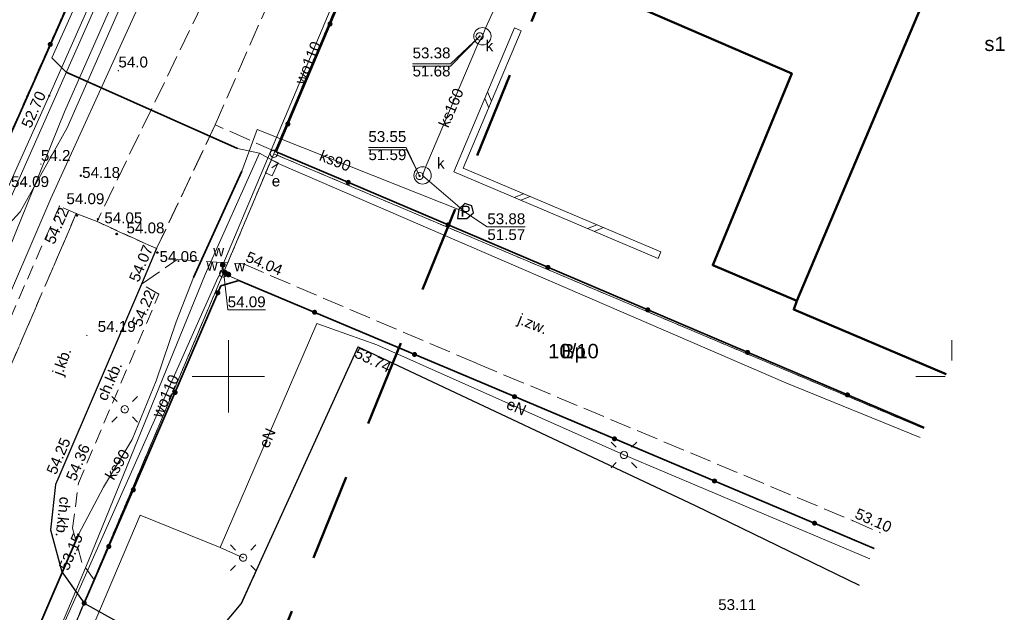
# Model space of a CAD drawing. Extents: x 5462052 to 5462554, y 5922477 to 5923179.
# Tile 12 of 42: x 5462136 to 5462204, y 5922684 to 5922725. Entities that reach past the tile are written whole.
import ezdxf
from ezdxf.enums import TextEntityAlignment as Align

# ---------------------------------------------------------------- set-up
doc = ezdxf.new("R2010")
doc.units = 0
doc.header["$PDMODE"] = 32
doc.header["$PDSIZE"] = 0.1
for name, pattern in [('PRZER1-1', [2, 1, -1]), ('PRZER2-1', [3, 2, -1]), ('PRZER3-1', [4, 3, -1]), ('PRZER3-2', [5, 3, -2])]:
    doc.linetypes.add(name, pattern=pattern)
doc.layers.get('0').update_dxf_attribs({"linetype": 'CONTINUOUS', "lineweight": 13})
doc.layers.add('!pomiar wys', color=7, linetype='CONTINUOUS')
for name, color, linetype, lineweight in [('EGBU', 7, 'CONTINUOUS', 50), ('EGBU_O', 7, 'CONTINUOUS', 50), ('EGDE', 7, 'CONTINUOUS', 18), ('EGDE_O', 7, 'CONTINUOUS', 18), ('EGPG', 7, 'CONTINUOUS', 18), ('GUPPRZ', 7, 'CONTINUOUS', 18), ('GUPPRZ_O', 7, 'CONTINUOUS', 18), ('OTDN', 7, 'CONTINUOUS', 18), ('OTKC', 7, 'PRZER2-1', 18), ('OTKC_O', 7, 'PRZER2-1', 18), ('OTKJ', 7, 'PRZER3-1', 18), ('OTKJ_O', 7, 'PRZER3-1', 18), ('OTKK', 7, 'CONTINUOUS', 25), ('OTKU', 7, 'PRZER3-1', 18), ('OTOO', 7, 'CONTINUOUS', 35), ('OTRN', 7, 'CONTINUOUS', 13), ('OTRN_O', 7, 'CONTINUOUS', 13), ('OTRS', 7, 'CONTINUOUS', 13), ('OTRS_O', 7, 'CONTINUOUS', 13), ('SUEO', 7, 'CONTINUOUS', 18), ('SULO', 7, 'CONTINUOUS', 35), ('SUPK', 7, 'CONTINUOUS', 18), ('SUPW', 7, 'CONTINUOUS', 18), ('SUPW_O', 7, 'CONTINUOUS', 18), ('zakres', 5, 'PRZER3-2', 50)]:
    doc.layers.add(name, color=color, linetype=linetype, lineweight=lineweight)
for name, color, linetype, lineweight, true_color in [('EGUG', 7, 'PRZER1-1', 18, 0x008000), ('EGUG_O', 7, 'PRZER1-1', 18, 0x008000), ('SUEP', 1, 'CONTINUOUS', 18, 0xff0000), ('SUEP_O', 1, 'CONTINUOUS', 18, 0xff0000), ('SUES', 1, 'CONTINUOUS', 18, 0xff0000), ('SUES_O', 1, 'CONTINUOUS', 18, 0xff0000), ('SUGP', 7, 'CONTINUOUS', 18, 0xbfbf00), ('SUKN', 7, 'CONTINUOUS', 25, 0x803300), ('SUKN_O', 7, 'CONTINUOUS', 25, 0x803300), ('SUKP', 7, 'CONTINUOUS', 18, 0x803300), ('SUKP_O', 7, 'CONTINUOUS', 18, 0x803300), ('SUTP', 7, 'CONTINUOUS', 18, 0xff9100), ('SUWP', 5, 'CONTINUOUS', 18, 0x0000ff), ('SUWP_O', 5, 'CONTINUOUS', 18, 0x0000ff), ('SUWW', 5, 'CONTINUOUS', 18, 0x0000ff), ('SUWW_O', 5, 'CONTINUOUS', 18, 0x0000ff)]:
    doc.layers.add(name, color=color, linetype=linetype, lineweight=lineweight, true_color=true_color)
doc.styles.add('GEO-INFO', font='arial.ttf')

# ---------------------------------------------------------------- blocks, each defined once
blk = doc.blocks.new('OKRAG_PELNY')
at = {"color": 0}
blk.add_lwpolyline([(0, 0.5), (0.12941, 0.482963), (0.25, 0.433013), (0.353553, 0.353553), (0.433013, 0.25), (0.482963, 0.12941), (0.5, 0), (0.482963, -0.12941), (0.433013, -0.25), (0.353553, -0.353553), (0.25, -0.433013), (0.12941, -0.482963), (0, -0.5), (-0.12941, -0.482963), (-0.25, -0.433013), (-0.353553, -0.353553), (-0.433013, -0.25), (-0.482963, -0.12941), (-0.5, 0), (-0.482963, 0.12941), (-0.433013, 0.25), (-0.353553, 0.353553), (-0.25, 0.433013), (-0.12941, 0.482963)], close=True, dxfattribs=at)
blk = doc.blocks.new('POINT')
at = {"color": 0}
blk.add_point((0, 0), dxfattribs=at)
blk = doc.blocks.new('SZAFA1')
at = {"color": 0}
blk.add_lwpolyline([(-1, -0.5), (-1, 0.5), (1, 0.5), (1, -0.5)], close=True, dxfattribs=at)
blk = doc.blocks.new('KOLO')
blk.add_hatch(color=0).paths.add_polyline_path([(-0.5, 0), (-0.482963, -0.12941), (-0.433013, -0.25), (-0.353553, -0.353553), (-0.25, -0.433013), (-0.12941, -0.482963), (0, -0.5), (0.12941, -0.482963), (0.25, -0.433013), (0.353553, -0.353553), (0.433013, -0.25), (0.482963, -0.12941), (0.5, 0), (0.482963, 0.12941), (0.433013, 0.25), (0.353553, 0.353553), (0.25, 0.433013), (0.12941, 0.482963), (0, 0.5), (-0.12941, 0.482963), (-0.25, 0.433013), (-0.353553, 0.353553), (-0.433013, 0.25), (-0.482963, 0.12941)])
blk = doc.blocks.new('SUEO')
blk.add_hatch(color=0).paths.add_polyline_path([(-0.002174, 0.089974), (0.023762, 0.086807), (0.042561, 0.0793), (0.060131, 0.066965), (0.076266, 0.047786), (0.086234, 0.025762), (0.089972, 0.002226), (0.088646, -0.015553), (0.081114, -0.038994), (0.066834, -0.060276), (0.049699, -0.075033), (0.027576, -0.085671), (0.004027, -0.08991), (-0.019639, -0.087831), (-0.040932, -0.080154), (-0.059082, -0.067892), (-0.073734, -0.051607), (-0.08374, -0.032979), (-0.089221, -0.011817), (-0.089063, 0.012951), (-0.082571, 0.035806), (-0.069528, 0.057148), (-0.048957, 0.075519), (-0.026898, 0.085887)])
at = {"color": 0}
for points in [[(-1.767767, 1.767767), (-1.06066, 1.06066)], [(1.767767, 1.767767), (1.06066, 1.06066)], [(-1.767767, -1.767767), (-1.06066, -1.06066)], [(1.767767, -1.767767), (1.06066, -1.06066)]]:
    blk.add_lwpolyline(points, dxfattribs=at)
blk = doc.blocks.new('PION_C')
at = {"color": 0}
blk.add_lwpolyline([(0, 0.5), (0, -0.5)], dxfattribs=at)
blk = doc.blocks.new('ODTN_1')
at = {"color": 0}
for points in [[(-1, -0.5), (0, 0.5)], [(0, -0.5), (1, 0.5)]]:
    blk.add_lwpolyline(points, dxfattribs=at)
blk = doc.blocks.new('EPPGS')
at = {"color": 0}
blk.add_lwpolyline([(0, 0.5), (0.154508, 0.475528), (0.293893, 0.404508), (0.404508, 0.293893), (0.475528, 0.154508), (0.5, 0), (0.475528, -0.154508), (0.404508, -0.293893), (0.293893, -0.404508), (0.154508, -0.475528), (0, -0.5), (-0.154508, -0.475528), (-0.293893, -0.404508), (-0.404508, -0.293893), (-0.475528, -0.154508), (-0.5, 0), (-0.475528, 0.154508), (-0.404508, 0.293893), (-0.293893, 0.404508), (-0.154508, 0.475528)], close=True, dxfattribs=at)

msp = doc.modelspace()

# ---------------------------------------------------------------- linework, layer by layer
at = {"layer": '!pomiar wys'}
for p in [(5462142.285, 5922709.841, 54.08), (5462145.094, 5922708.561, 54.06)]:
    msp.add_point(p, dxfattribs=at)
at = {"linetype": 'Continuous', "elevation": 100, "flags": 128}
for points in [[(5462150, 5922697.5), (5462150, 5922702.5)], [(5462200, 5922701.105), (5462200, 5922702.5)], [(5462147.5, 5922700), (5462152.5, 5922700)], [(5462197.5, 5922700), (5462199.544, 5922700)]]:
    msp.add_lwpolyline(points, dxfattribs=at)
at = {"linetype": 'Continuous', "flags": 128}
for points in [[(5462150, 5922697.5), (5462150, 5922702.5)], [(5462147.5, 5922700), (5462152.5, 5922700)]]:
    msp.add_lwpolyline(points, dxfattribs=at)
for p in [(5462139.795, 5922713.879, 54.17), (5462139.537, 5922711.115, 54.09), (5462140.983, 5922710.865, 54.05), (5462142.285, 5922709.841, 54.08), (5462145.094, 5922708.561, 54.06)]:
    msp.add_point(p)
at = {"layer": 'EGBU', "linetype": 'Continuous', "elevation": 10.18}
msp.add_lwpolyline([(5462178.32, 5922741.9), (5462195.03, 5922734.88), (5462200.93, 5922748.82), (5462206.68, 5922746.39), (5462189.29, 5922705.22), (5462183.48, 5922707.68), (5462188.93, 5922720.94), (5462172.56, 5922728.03)], close=True, dxfattribs=at)
msp.add_lwpolyline([(5462199.611, 5922700.163), (5462189.07, 5922704.62), (5462189.29, 5922705.22), (5462206.68, 5922746.39)], dxfattribs=at)
at = {"layer": 'EGDE', "linetype": 'Continuous', "elevation": 10.22}
for points in [[(5462260.451, 5922994.783), (5462257.87, 5922988.68), (5462236.33, 5922937.77), (5462226.35, 5922914.18), (5462222.41, 5922904.86), (5462218.2, 5922904.02), (5462198.69, 5922860.52), (5462195.01, 5922852.31), (5462186.42, 5922833.17), (5462106.7, 5922652.95), (5462122.31, 5922642.45), (5462125.42, 5922649.82), (5462149.64, 5922707.11), (5462153.14, 5922715.39), (5462179.54, 5922777.82), (5462231.34, 5922900.3), (5462234.45, 5922907.67), (5462261.1, 5922970.68), (5462269.821, 5922991.294)], [(5462106.7, 5922652.95), (5462186.42, 5922833.17), (5462149.71, 5922820.72), (5462134.287, 5922815.49)], [(5462223.908, 5922759.051), (5462179.54, 5922777.82), (5462153.14, 5922715.39), (5462198.055, 5922696.392)], [(5462198.055, 5922696.392), (5462153.14, 5922715.39), (5462149.64, 5922707.11), (5462194.626, 5922688.08)], [(5462194.626, 5922688.08), (5462149.64, 5922707.11), (5462125.42, 5922649.82), (5462219.75, 5922605.06)]]:
    msp.add_lwpolyline(points, dxfattribs=at)
at = {"layer": 'EGUG', "linetype": 'PRZER1-1', "ltscale": 0.5, "elevation": 10.08}
for points in [[(5462260.451, 5922994.783), (5462257.87, 5922988.68), (5462236.33, 5922937.77), (5462226.35, 5922914.18), (5462222.41, 5922904.86), (5462218.2, 5922904.02), (5462198.69, 5922860.52), (5462195.01, 5922852.31), (5462186.42, 5922833.17), (5462158.1, 5922769.16), (5462106.7, 5922652.95), (5462067.71, 5922671.375)], [(5462308.11, 5922563.15), (5462219.75, 5922605.06), (5462125.42, 5922649.82), (5462149.64, 5922707.11), (5462153.14, 5922715.39), (5462179.54, 5922777.82), (5462215.465, 5922862.769)], [(5462198.055, 5922696.392), (5462153.14, 5922715.39), (5462179.54, 5922777.82)], [(5462067.71, 5922671.375), (5462106.7, 5922652.95), (5462158.1, 5922769.16)], [(5462198.055, 5922696.392), (5462153.14, 5922715.39), (5462149.64, 5922707.11), (5462194.626, 5922688.08)], [(5462194.626, 5922688.08), (5462149.64, 5922707.11), (5462125.42, 5922649.82), (5462219.75, 5922605.06)]]:
    msp.add_lwpolyline(points, dxfattribs=at)
at = {"layer": 'GUPPRZ_O', "linetype": 'Continuous', "elevation": 10.8, "flags": 128}
for points in [[(5462162.73, 5922721.599), (5462165.351, 5922721.599), (5462167.36, 5922723.5)], [(5462162.73, 5922721.444), (5462165.351, 5922721.444), (5462167.36, 5922723.5)], [(5462162.73, 5922721.444), (5462165.351, 5922721.444)], [(5462159.677, 5922715.819), (5462162.298, 5922715.819), (5462163.21, 5922713.86)], [(5462159.682, 5922715.66), (5462162.302, 5922715.66), (5462163.21, 5922713.86)], [(5462159.682, 5922715.66), (5462162.302, 5922715.66)], [(5462170.516, 5922710.35), (5462167.896, 5922710.35), (5462166.31, 5922711.38)], [(5462167.896, 5922710.35), (5462170.516, 5922710.35)], [(5462152.574, 5922704.605), (5462149.953, 5922704.605), (5462149.614, 5922707.715)]]:
    msp.add_lwpolyline(points, dxfattribs=at)
at = {"layer": 'OTDN', "linetype": 'Continuous', "elevation": 10.18}
for points in [[(5462179.692, 5922708.14), (5462165.583, 5922714.137), (5462169.78, 5922724.087)], [(5462179.888, 5922708.6), (5462166.237, 5922714.403), (5462170.24, 5922723.893)]]:
    msp.add_lwpolyline(points, dxfattribs=at)
at = {"layer": 'OTKC', "linetype": 'PRZER2-1', "ltscale": 0.5, "elevation": 10.18}
for points in [[(5462139.49, 5922711.26), (5462138.32, 5922711.77), (5462131.43, 5922696.01)], [(5462132.59, 5922695.25), (5462139.49, 5922711.26)], [(5462145.19, 5922705.69), (5462144, 5922706.37), (5462138.29, 5922693.06), (5462138.06, 5922692.54)], [(5462139.64, 5922692.62), (5462145.19, 5922705.69)], [(5462138.06, 5922692.54), (5462137.713, 5922689.387), (5462138.486, 5922686.488), (5462140.038, 5922684.331), (5462140.732, 5922685.934), (5462139.865, 5922687.14)], [(5462139.865, 5922687.14), (5462139.235, 5922689.502), (5462139.64, 5922692.62)]]:
    msp.add_lwpolyline(points, dxfattribs=at)
at = {"layer": 'OTKJ', "linetype": 'PRZER3-1', "ltscale": 0.5, "elevation": 10.18}
for points in [[(5462170.21, 5922771.975), (5462170.21, 5922771.975), (5462159.55, 5922748.9), (5462158.608, 5922747.079), (5462152.546, 5922734.713), (5462140.92, 5922710.7), (5462145.04, 5922708.83), (5462149.09, 5922717.39), (5462153.08, 5922726.57), (5462155.976, 5922731.426), (5462157.315, 5922734.471), (5462157.315, 5922734.471)], [(5462198.086, 5922696.467), (5462196.31, 5922697.22), (5462169.47, 5922708.65), (5462158.36, 5922713.38), (5462153.3, 5922715.52), (5462149.09, 5922717.39), (5462145.04, 5922708.83), (5462144, 5922706.37), (5462146.46, 5922708.09), (5462151.04, 5922707.77), (5462167.18, 5922700.89), (5462193.14, 5922690.03), (5462195.08, 5922689.182)], [(5462145.04, 5922708.83), (5462140.92, 5922710.7), (5462139.49, 5922711.26), (5462132.59, 5922695.25), (5462128.46, 5922685.49)], [(5462138.06, 5922692.54), (5462138.29, 5922693.06), (5462144, 5922706.37), (5462145.04, 5922708.83)], [(5462140.038, 5922684.331), (5462138.486, 5922686.488), (5462137.713, 5922689.387), (5462138.06, 5922692.54)], [(5462129.7, 5922672.99), (5462131.524, 5922675.579), (5462134.44, 5922677.502), (5462137.369, 5922677.944), (5462140.038, 5922684.331)]]:
    msp.add_lwpolyline(points, dxfattribs=at)
at = {"layer": 'OTKK', "linetype": 'Continuous', "elevation": 10.18}
msp.add_lwpolyline([(5462145.04, 5922708.83), (5462144, 5922706.37), (5462138.29, 5922693.06), (5462138.06, 5922692.54), (5462137.713, 5922689.387), (5462138.486, 5922686.488), (5462140.038, 5922684.331), (5462143.463, 5922682.407), (5462144.534, 5922681.697), (5462146.533, 5922681.373), (5462149.46, 5922682.576), (5462150.892, 5922684.276), (5462158.969, 5922702.038), (5462182.265, 5922691.07), (5462193.593, 5922685.578)], dxfattribs=at)
at = {"layer": 'OTKU', "linetype": 'PRZER3-1', "ltscale": 0.5, "elevation": 10.18}
for points in [[(5462193.593, 5922685.578), (5462182.265, 5922691.07), (5462158.969, 5922702.038), (5462150.892, 5922684.276), (5462149.46, 5922682.576)], [(5462143.463, 5922682.407), (5462140.038, 5922684.331), (5462137.369, 5922677.944)]]:
    msp.add_lwpolyline(points, dxfattribs=at)
at = {"layer": 'OTOO', "linetype": 'Continuous', "elevation": 10.18}
for points in [[(5462129.78, 5922705.13), (5462166.9, 5922788.76)], [(5462198.086, 5922696.467), (5462196.31, 5922697.22), (5462169.47, 5922708.65), (5462158.36, 5922713.38), (5462153.3, 5922715.52), (5462159.401, 5922729.994)], [(5462194.64, 5922688.114), (5462192.35, 5922689.08), (5462166.93, 5922699.8), (5462150.73, 5922706.64), (5462149.48, 5922706.26), (5462143.43, 5922692.16)], [(5462140.038, 5922684.331), (5462143.43, 5922692.16)]]:
    msp.add_lwpolyline(points, dxfattribs=at)
at = {"layer": 'SUEP', "linetype": 'Continuous', "elevation": 10.14}
for points in [[(5462194.42, 5922848.96), (5462185.85, 5922830.19), (5462178.5, 5922814.02), (5462168.02, 5922790.37), (5462166.92, 5922787.58), (5462153.19, 5922756.18), (5462137.8, 5922722.03), (5462138.8, 5922721.02), (5462150.62, 5922715.76), (5462152.15, 5922715.42), (5462148.39, 5922707.05), (5462140.31, 5922687.2), (5462134.88, 5922674.29), (5462134.48, 5922673.64), (5462125.98, 5922656.07), (5462126.29, 5922654.88), (5462125.35, 5922652.53), (5462124.75, 5922650.43), (5462124.98, 5922649.15), (5462127.05, 5922647.99), (5462127.42, 5922648.75)], [(5462197.806, 5922695.787), (5462188.53, 5922699.56), (5462153.43, 5922714.71), (5462152.15, 5922715.42), (5462150.62, 5922715.76), (5462138.8, 5922721.02), (5462137.8, 5922722.03), (5462153.19, 5922756.18), (5462166.92, 5922787.58), (5462168.02, 5922790.37), (5462178.5, 5922814.02), (5462185.85, 5922830.19), (5462194.42, 5922848.96)], [(5462072.092, 5922628.597), (5462072.424, 5922629.308), (5462078.715, 5922629.188), (5462083.565, 5922639.308), (5462101.183, 5922631.013), (5462104.894, 5922631.417), (5462109.443, 5922638.914), (5462114.299, 5922648.573), (5462119.854, 5922659.57), (5462115.505, 5922661.316), (5462117.662, 5922666.376), (5462138.675, 5922718.284), (5462166.04, 5922780.31)], [(5462166.04, 5922780.31), (5462138.675, 5922718.284), (5462117.662, 5922666.376), (5462115.505, 5922661.316), (5462119.854, 5922659.57), (5462114.299, 5922648.573), (5462109.443, 5922638.914), (5462104.894, 5922631.417), (5462101.183, 5922631.013), (5462078.715, 5922629.188), (5462077.607, 5922625.984)], [(5462152.998, 5922714.418), (5462153.43, 5922714.71)], [(5462194.343, 5922687.395), (5462177.335, 5922694.572), (5462160.256, 5922702.174), (5462156.103, 5922703.658), (5462149.44, 5922688.186)], [(5462149.44, 5922688.186), (5462143.896, 5922690.411), (5462135.825, 5922671.369)], [(5462149.44, 5922688.186), (5462151.021, 5922687.471)]]:
    msp.add_lwpolyline(points, dxfattribs=at)
at = {"layer": 'SUGP', "linetype": 'Continuous', "elevation": 10.14}
msp.add_lwpolyline([(5462129.61, 5922612.64), (5462129.61, 5922612.81), (5462139.96, 5922634.08), (5462142.78, 5922640.09), (5462122.88, 5922649.46), (5462112.22, 5922654.37), (5462110.29, 5922655.32), (5462112.99, 5922662.57), (5462118.55, 5922675.64), (5462120.22, 5922678.85), (5462129.99, 5922701.56), (5462133.79, 5922709.41), (5462135.62, 5922711.38), (5462138.86, 5922717.19), (5462148.22, 5922738.46), (5462152.56, 5922748.02), (5462159.389, 5922763.142), (5462168.69, 5922785.75), (5462174.05, 5922797.54), (5462179.61, 5922795.49), (5462185.28, 5922792.78), (5462205.02, 5922839.95), (5462205.257, 5922841.102), (5462205.468, 5922841.585)], dxfattribs=at)
at = {"layer": 'SUKN', "linetype": 'Continuous', "elevation": 10.14}
msp.add_lwpolyline([(5462166.95, 5922711.31), (5462166.83, 5922711.78), (5462166.34, 5922711.96), (5462165.93, 5922711.56), (5462165.84, 5922710.92), (5462166.49, 5922710.91)], close=True, dxfattribs=at)
at = {"layer": 'SUKP', "linetype": 'Continuous', "elevation": 10.14}
for points in [[(5462162.049, 5922787.006), (5462165.213, 5922786.377), (5462169.149, 5922784.188), (5462157.355, 5922755.418), (5462148.732, 5922736.459), (5462137.731, 5922712.29), (5462113.94, 5922656.853), (5462114.497, 5922655.229)], [(5462166.31, 5922711.38), (5462165.83, 5922711.82), (5462163.42, 5922713.89), (5462163.64, 5922714.5), (5462167.25, 5922722.97), (5462167.56, 5922723.51), (5462167.77, 5922724.08), (5462169.15, 5922727.11), (5462169.41, 5922727.65)], [(5462166.31, 5922711.38), (5462151.98, 5922717.06), (5462150.94, 5922714.18), (5462147.6, 5922706.84), (5462146.4, 5922703.78), (5462145.01, 5922699.69), (5462143.34, 5922695.64), (5462141.36, 5922692.34), (5462139.63, 5922689.08), (5462133.34, 5922674.44), (5462131.54, 5922670.38), (5462124.46, 5922656.14), (5462124.23, 5922655.67)]]:
    msp.add_lwpolyline(points, dxfattribs=at)
at = {"layer": 'SULO', "linetype": 'Continuous', "elevation": 10.12}
for points in [[(5462138.8, 5922721.02), (5462150.62, 5922715.76)], [(5462147.6, 5922706.84), (5462150.94, 5922714.18)], [(5462133.34, 5922674.44), (5462139.63, 5922689.08)]]:
    msp.add_lwpolyline(points, dxfattribs=at)
at = {"layer": 'SUPK', "linetype": 'Continuous', "elevation": 10.14}
for points in [[(5462167.56, 5922724.11, 1), (5462167.56, 5922722.91, 1)], [(5462163.42, 5922714.49, 1), (5462163.42, 5922713.29, 1)]]:
    msp.add_lwpolyline(points, format="xyb", close=True, dxfattribs=at)
at = {"layer": 'SUTP', "linetype": 'Continuous', "elevation": 10.14}
msp.add_lwpolyline([(5462202.75, 5922864.4), (5462200.54, 5922859.11), (5462196.34, 5922850.1), (5462193.87, 5922846.32), (5462190.1, 5922837.45), (5462175.48, 5922805.06), (5462168.99, 5922789.11), (5462167.91, 5922786.76), (5462133.17, 5922708.35), (5462117.22, 5922673.44), (5462108.08, 5922653.01), (5462107.07, 5922652.18), (5462090.59, 5922659.39)], dxfattribs=at)
at = {"layer": 'SUWP', "linetype": 'Continuous', "elevation": 10.14}
for points in [[(5462099.32, 5922633.49), (5462099.57, 5922633.71), (5462100.52, 5922636.02), (5462100.65, 5922636.27), (5462100.78, 5922636.54), (5462109.13, 5922656.12), (5462109.92, 5922657.79), (5462137.62, 5922719.4), (5462171.01, 5922794.84), (5462186.94, 5922831.11), (5462188.64, 5922835.73), (5462183.9, 5922843.11), (5462187.21, 5922852.13), (5462188.76, 5922854.49)], [(5462149.614, 5922707.715), (5462166.621, 5922748.073), (5462174.12, 5922765.72), (5462181.495, 5922784.211), (5462182.162, 5922785.076)], [(5462149.614, 5922707.715), (5462149.538, 5922707.294), (5462149.282, 5922706.806), (5462127.4, 5922657.739), (5462121.989, 5922644.982), (5462115.986, 5922630.788), (5462114.158, 5922626.414), (5462114.1, 5922625.973)], [(5462149.995, 5922707.047), (5462149.762, 5922707.17), (5462149.538, 5922707.294)]]:
    msp.add_lwpolyline(points, dxfattribs=at)
at = {"layer": 'zakres', "ltscale": 2, "elevation": 10.04}
msp.add_lwpolyline([(5462132.023, 5922631.89), (5462350.164, 5922528.87), (5462411.691, 5922509.55), (5462519.637, 5922508.803), (5462516.031, 5922540.795), (5462419.676, 5922542.975), (5462148.358, 5922668.943), (5462333.731, 5923125.01)], dxfattribs=at)

# ---------------------------------------------------------------- block references
at = {"layer": 'EGPG', "xscale": 0.5, "yscale": 0.5}
for p in [(5462153.14, 5922715.39, 10.24), (5462149.64, 5922707.11, 10.24)]:
    msp.add_blockref('EPPGS', p, dxfattribs=at)
at = {"layer": 'GUPPRZ'}
for p in [(5462167.36, 5922723.5, 10.16), (5462167.36, 5922723.5, 10.16), (5462137.62, 5922719.4, 10.16), (5462163.21, 5922713.86, 10.16), (5462163.21, 5922713.86, 10.16), (5462166.31, 5922711.38, 10.16), (5462149.614, 5922707.715, 10.16), (5462139.63, 5922689.08, 10.16)]:
    msp.add_blockref('POINT', p, dxfattribs=at)
at = {"layer": 'OTDN', "xscale": 0.5, "yscale": 0.5}
for name, p, rotation in [('PION_C', (5462170.01, 5922723.99, 10.18), 67.1294623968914), ('ODTN_1', (5462167.955, 5922719.118, 10.18), 67.1294623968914), ('ODTN_1', (5462170.308, 5922712.401, 10.18), 156.9710116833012), ('ODTN_1', (5462175.369, 5922710.249, 10.18), 156.9710116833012), ('PION_C', (5462179.79, 5922708.37, 10.18), 156.9710116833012)]:
    msp.add_blockref(name, p, dxfattribs=dict(at, rotation=rotation))
at = {"layer": 'OTOO', "xscale": 0.35, "yscale": 0.35}
for p in [(5462157.025, 5922724.358, 10.18), (5462137.691, 5922722.952, 10.18), (5462154.112, 5922717.446, 10.18), (5462158.282, 5922713.413, 10.18), (5462165.183, 5922710.475, 10.18), (5462172.083, 5922707.537, 10.18), (5462149.275, 5922705.781, 10.18), (5462155.956, 5922704.433, 10.18), (5462178.984, 5922704.598, 10.18), (5462185.884, 5922701.66, 10.18), (5462162.865, 5922701.516, 10.18), (5462146.317, 5922698.889, 10.18), (5462169.775, 5922698.6, 10.18), (5462192.784, 5922698.721, 10.18), (5462176.686, 5922695.686, 10.18), (5462143.43, 5922692.16, 10.18), (5462143.43, 5922692.16, 10.18), (5462183.597, 5922692.771, 10.18), (5462190.507, 5922689.857, 10.18), (5462141.734, 5922688.246, 10.18), (5462140.038, 5922684.331, 10.18)]:
    msp.add_blockref('KOLO', p, dxfattribs=at)
at = {"layer": 'OTRN', "xscale": 0.09, "yscale": 0.09}
for p in [(5462142.4, 5922721.13, 10.08), (5462137.045, 5922714.674, 10.08)]:
    msp.add_blockref('KOLO', p, dxfattribs=at)
at = {"layer": 'OTRS', "xscale": 0.09, "yscale": 0.09}
for p in [(5462138.32, 5922711.77, 10.08), (5462139.49, 5922711.26, 10.08), (5462151.04, 5922707.77, 10.08), (5462144, 5922706.37, 10.08), (5462145.19, 5922705.69, 10.08), (5462140.22, 5922702.83, 10.08), (5462158.969, 5922702.038, 10.08), (5462138.29, 5922693.06, 10.08), (5462139.64, 5922692.62, 10.08), (5462193.14, 5922690.03, 10.08)]:
    msp.add_blockref('KOLO', p, dxfattribs=at)
at = {"layer": 'SUEO', "xscale": 0.5, "yscale": 0.5}
for name, p in [('SUEO', (5462142.84, 5922697.73, 10.15)), ('OKRAG_PELNY', (5462142.84, 5922697.73, 10.16)), ('SUEO', (5462177.335, 5922694.572, 10.15)), ('OKRAG_PELNY', (5462177.335, 5922694.572, 10.16)), ('SUEO', (5462151.021, 5922687.471, 10.15)), ('OKRAG_PELNY', (5462151.021, 5922687.471, 10.16))]:
    msp.add_blockref(name, p, dxfattribs=at)
at = {"layer": 'SUES', "xscale": 0.5, "yscale": 0.5, "rotation": 245.192729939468}
msp.add_blockref('SZAFA1', (5462152.998, 5922714.418, 10.16), dxfattribs=at)
at = {"layer": 'SUPW', "xscale": 0.5, "yscale": 0.5}
for p in [(5462167.36, 5922723.5, 10.18), (5462163.21, 5922713.86, 10.18)]:
    msp.add_blockref('OKRAG_PELNY', p, dxfattribs=at)
at = {"layer": 'SUWW', "xscale": 0.4, "yscale": 0.4}
for p in [(5462149.614, 5922707.715, 10.16), (5462149.762, 5922707.17, 10.16), (5462149.995, 5922707.047, 10.16)]:
    msp.add_blockref('KOLO', p, dxfattribs=at)

# ---------------------------------------------------------------- texts
at = {"layer": '!pomiar wys', "style": 'GEO-INFO'}
for s, p in [('54.18', (5462139.893, 5922714.47)), ('54.09', (5462134.98, 5922713.84)), ('54.05', (5462141.43, 5922711.339)), ('54.08', (5462142.96, 5922710.64))]:
    msp.add_text(s, height=0.75, dxfattribs=at).set_placement(p, align=Align.TOP_LEFT)
for s, p in [('54.09', (5462138.808, 5922711.907)), ('54.06', (5462145.244, 5922707.911))]:
    msp.add_text(s, height=0.75, dxfattribs=at).set_placement(p)
at = {"layer": 'EGBU_O', "linetype": 'Continuous', "style": 'GEO-INFO'}
msp.add_text('s1', height=1, dxfattribs=at).set_placement((5462202.986, 5922722.993, 10.8), align=Align.MIDDLE_CENTER)
at = {"layer": 'EGDE_O', "linetype": 'Continuous', "style": 'GEO-INFO'}
msp.add_text('10/10', height=1, dxfattribs=at).set_placement((5462173.848, 5922701.75, 10.8), align=Align.MIDDLE_CENTER)
at = {"layer": 'EGUG_O', "linetype": 'Continuous', "style": 'GEO-INFO'}
msp.add_text('Bp', height=1, dxfattribs=at).set_placement((5462173.848, 5922701.75, 10.8), align=Align.MIDDLE_CENTER)
at = {"layer": 'GUPPRZ_O', "linetype": 'Continuous', "style": 'GEO-INFO'}
for s, rotation, p in [('53.38', 360, (5462165.351, 5922721.758)), ('51.68', 360, (5462165.351, 5922720.508)), ('52.70', 65.79121, (5462137.62, 5922719.4, 10.8)), ('53.55', 360, (5462162.298, 5922715.979)), ('51.59', 360, (5462162.302, 5922714.726))]:
    msp.add_text(s, height=0.75, rotation=rotation, dxfattribs=at).set_placement(p, align=Align.BOTTOM_RIGHT)
for s, p in [('53.88', (5462167.896, 5922710.522)), ('51.57', (5462167.896, 5922709.427)), ('53.11', (5462183.852, 5922683.852))]:
    msp.add_text(s, height=0.75, rotation=360, dxfattribs=at).set_placement(p)
msp.add_text('54.09', height=0.75, rotation=360, dxfattribs=at).set_placement((5462149.953, 5922705.53), align=Align.TOP_LEFT)
msp.add_text('53.15', height=0.75, rotation=66.74946, dxfattribs=at).set_placement((5462139.63, 5922689.08, 10.8), align=Align.MIDDLE_RIGHT)
at = {"layer": 'OTKC_O', "linetype": 'Continuous', "style": 'GEO-INFO'}
for rotation, p in [(66.3929, (5462141.771, 5922699.686, 10.8)), (263.86778, (5462138.593, 5922690.282, 10.8))]:
    msp.add_text('ch.kb.', height=0.75, rotation=rotation, dxfattribs=at).set_placement(p, align=Align.MIDDLE)
at = {"layer": 'OTKJ_O', "linetype": 'Continuous', "style": 'GEO-INFO'}
msp.add_text('j.zw.', height=0.75, rotation=338.03276, dxfattribs=at).set_placement((5462171.043, 5922703.627, 10.8), align=Align.MIDDLE_CENTER)
msp.add_text('j.kb.', height=0.75, rotation=70.41301, dxfattribs=at).set_placement((5462138.579, 5922701.001, 10.8), align=Align.MIDDLE)
at = {"layer": 'OTRN_O', "linetype": 'Continuous', "style": 'GEO-INFO'}
for s, p in [('54.0', (5462142.4, 5922721.13, 10.8)), ('54.2', (5462137.045, 5922714.674, 10.8))]:
    msp.add_text(s, height=0.75, rotation=360, dxfattribs=at).set_placement(p, align=Align.BOTTOM_LEFT)
at = {"layer": 'OTRS_O', "linetype": 'Continuous', "style": 'GEO-INFO'}
msp.add_text('54.22', height=0.75, rotation=66.38588, dxfattribs=at).set_placement((5462138.32, 5922711.77, 10.8), align=Align.TOP_RIGHT)
for s, rotation, p in [('54.07', 67.0831, (5462144, 5922706.37, 10.8)), ('54.04', 336.9129, (5462151.04, 5922707.77, 10.8)), ('54.25', 66.78063, (5462138.29, 5922693.06, 10.8)), ('54.36', 66.99215, (5462139.64, 5922692.62, 10.8)), ('53.10', 336.38394, (5462193.14, 5922690.03, 10.8))]:
    msp.add_text(s, height=0.75, rotation=rotation, dxfattribs=at).set_placement(p, align=Align.BOTTOM_LEFT)
msp.add_text('54.22', height=0.75, rotation=66.99215, dxfattribs=at).set_placement((5462145.19, 5922705.69, 10.8), align=Align.BOTTOM_RIGHT)
msp.add_text('54.19', height=0.75, dxfattribs=at).set_placement((5462140.97, 5922703.08, 10.8))
msp.add_text('53.74', height=0.75, rotation=334.78758, dxfattribs=at).set_placement((5462158.969, 5922702.038, 10.8), align=Align.TOP_LEFT)
at = {"layer": 'SUEP_O', "linetype": 'Continuous', "style": 'GEO-INFO'}
for rotation, p in [(336.00577, (5462169.904, 5922697.88, 10.8)), (66.70203, (5462152.692, 5922695.737, 10.8))]:
    msp.add_text('eN', height=0.75, rotation=rotation, dxfattribs=at).set_placement(p, align=Align.MIDDLE)
at = {"layer": 'SUES_O', "linetype": 'Continuous', "style": 'GEO-INFO'}
msp.add_text('e', height=0.75, rotation=360, dxfattribs=at).set_placement((5462153, 5922713.883, 10.8), align=Align.TOP_LEFT)
at = {"layer": 'SUKN_O', "linetype": 'Continuous', "style": 'GEO-INFO'}
msp.add_text('P', height=0.75, dxfattribs=at).set_placement((5462166.395, 5922711.426, 10.8), align=Align.MIDDLE)
at = {"layer": 'SUKP_O', "linetype": 'Continuous', "style": 'GEO-INFO'}
for s, rotation, p in [('ks160', 66.91582, (5462165.377, 5922718.575, 10.8)), ('ks90', 338.37805, (5462157.393, 5922714.914, 10.8)), ('ks90', 59.03624, (5462142.31, 5922693.923, 10.8))]:
    msp.add_text(s, height=0.75, rotation=rotation, dxfattribs=at).set_placement(p, align=Align.MIDDLE)
at = {"layer": 'SUPW_O', "linetype": 'Continuous', "style": 'GEO-INFO'}
msp.add_text('k', height=0.75, rotation=360, dxfattribs=at).set_placement((5462167.782, 5922723.227, 10.8), align=Align.TOP_LEFT)
msp.add_text('k', height=0.75, rotation=360, dxfattribs=at).set_placement((5462164.421, 5922714.141, 10.8), align=Align.BOTTOM_LEFT)
at = {"layer": 'SUWP_O', "linetype": 'Continuous', "style": 'GEO-INFO'}
for rotation, p in [(67.14895, (5462155.496, 5922721.673, 10.8)), (65.96511, (5462145.643, 5922698.648, 10.8))]:
    msp.add_text('wo110', height=0.75, rotation=rotation, dxfattribs=at).set_placement(p, align=Align.MIDDLE)
at = {"layer": 'SUWW_O', "linetype": 'Continuous', "style": 'GEO-INFO'}
for p in [(5462149.71, 5922708.077, 10.8), (5462149.254, 5922707.086, 10.8)]:
    msp.add_text('w', height=0.75, rotation=360, dxfattribs=at).set_placement(p, align=Align.BOTTOM_RIGHT)
msp.add_text('w', height=0.75, rotation=360, dxfattribs=at).set_placement((5462150.406, 5922707.046, 10.8), align=Align.BOTTOM_LEFT)

doc.saveas('drawing.dxf')
